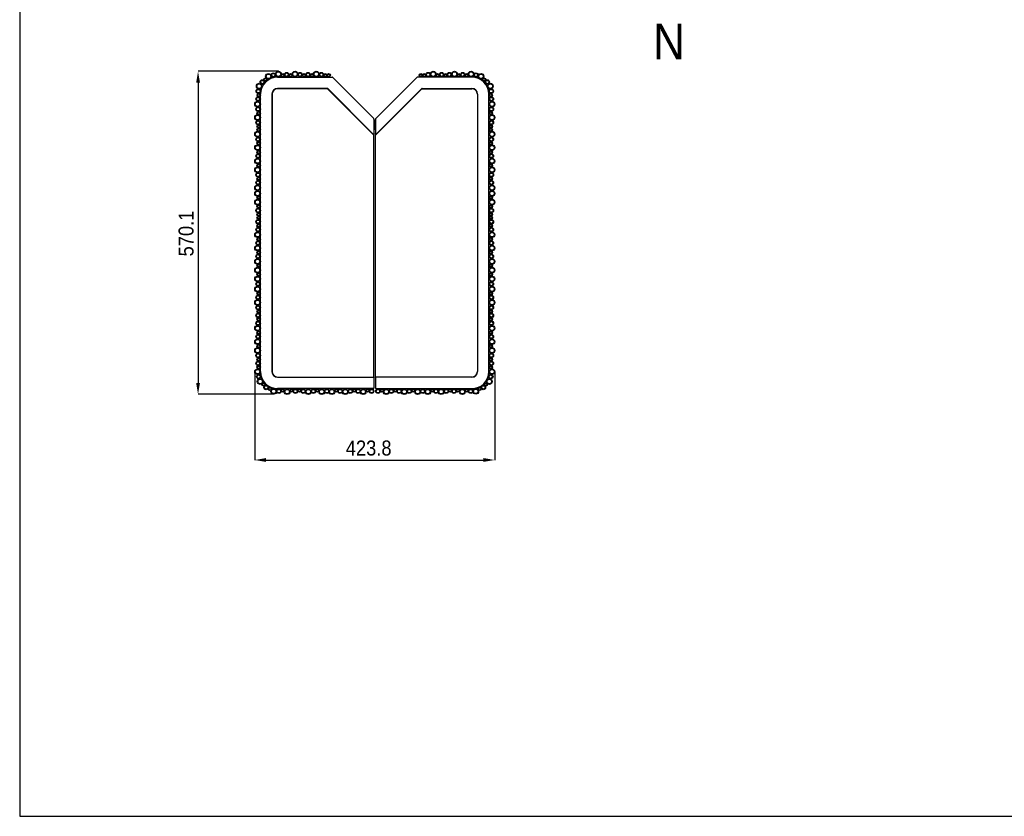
# Model space of a CAD drawing. Header units: millimetres. Extents: x -5210 to 2047, y -29 to 2841.
# Tile 1 of 28: x -5210 to -3472, y -29 to 1378. Entities that reach past the tile are written whole.
import ezdxf

# ---------------------------------------------------------------- set-up
doc = ezdxf.new("R2010")
doc.units = ezdxf.units.MM
doc.header["$LTSCALE"] = 10
doc.header["$PDSIZE"] = -1
doc.linetypes.add('SLD-Centro', pattern=[19.05, 15.24, -1.27, 1.27, -1.27])
doc.linetypes.add('SLD-Solido', pattern=[0])
for name, color, linetype in [('PIEGHE', 6, 'SLD-Centro'), ('QUOTE', 1, 'SLD-Solido'), ('SCHIZZI', 9, 'Continuous'), ('SEZIONI', 9, 'SLD-Solido')]:
    doc.layers.add(name, color=color, linetype=linetype)
doc.styles.add('SLDTEXTSTYLE0', font='Gothic.ttf', dxfattribs={"width": 0.913})
doc.dimstyles.new('SLDDIMSTYLE1', dxfattribs={"dimtxt": 26.458333, "dimasz": 20, "dimexe": 0, "dimexo": 0.0625, "dimgap": 6.614583, "dimtad": 1, "dimdec": 1, "dimrnd": 1e-09, "dimzin": 12, "dimdsep": 46, "dimtxsty": 'SLDTEXTSTYLE0', "dimsah": 1, "dimcen": 0.09, "dimadec": 0, "dimazin": 3, "dimtfac": 1, "dimtdec": 1, "dimtofl": 0, "dimtmove": 0, "dimatfit": 3, "dimfxl": 0, "dimfrac": 2, "dimtolj": 1, "dimtzin": 12, "dimarcsym": 0})

# ---------------------------------------------------------------- blocks, each defined once
blk = doc.blocks.new('_D_4')
at = {"layer": 'Defpoints', "color": 0}
for p in [(-4794.8, 756.2), (-4371, 756.2), (-4371, 600.3)]:
    blk.add_point(p, dxfattribs=at)
at = {"layer": 'QUOTE', "color": 0, "lineweight": -2}
for p, q in [((-4794.8, 756.2), (-4794.8, 600.3)), ((-4371, 756.2), (-4371, 600.3)), ((-4774.8, 600.3), (-4391, 600.3))]:
    blk.add_line(p, q, dxfattribs=at)
at = {"layer": 'QUOTE', "color": 0}
for points in [[(-4774.8, 603.7), (-4774.8, 597), (-4794.8, 600.3)], [(-4391, 603.7), (-4391, 597), (-4371, 600.3)]]:
    blk.add_solid(points, dxfattribs=at)
at = {"layer": 'QUOTE', "color": 0, "insert": (-4593.6, 634.7), "char_height": 26.46, "attachment_point": 2, "style": 'SLDTEXTSTYLE0'}
blk.add_mtext('\\A1;423.8', dxfattribs=at)
blk = doc.blocks.new('_D_5')
at = {"layer": 'Defpoints', "color": 0}
for p in [(-4752.9, 1286.7), (-4894.8, 716.5), (-4761.2, 716.5)]:
    blk.add_point(p, dxfattribs=at)
at = {"layer": 'QUOTE', "color": 0, "lineweight": -2}
for p, q in [((-4753, 1286.7), (-4894.8, 1286.7)), ((-4894.8, 1266.7), (-4894.8, 736.5)), ((-4761.3, 716.5), (-4894.8, 716.5))]:
    blk.add_line(p, q, dxfattribs=at)
at = {"layer": 'QUOTE', "color": 0}
for points in [[(-4898.1, 1266.7), (-4891.4, 1266.7), (-4894.8, 1286.7)], [(-4898.1, 736.5), (-4891.4, 736.5), (-4894.8, 716.5)]]:
    blk.add_solid(points, dxfattribs=at)
at = {"layer": 'QUOTE', "color": 0, "insert": (-4929.2, 1000.2), "char_height": 26.46, "attachment_point": 2, "rotation": 90, "style": 'SLDTEXTSTYLE0'}
blk.add_mtext('\\A1;570.1', dxfattribs=at)

msp = doc.modelspace()

# ---------------------------------------------------------------- linework, layer by layer
for p, q in [((-4754.35, 1276.28), (-4658.27, 1276.28)), ((-4657.56, 1275.98), (-4584.65, 1203.07)), ((-4508.15, 1275.98), (-4581.06, 1203.07)), ((-4411.35, 1276.28), (-4507.44, 1276.28)), ((-4666.55, 1256.28), (-4754.35, 1256.28)), ((-4666.63, 1255.88), (-4754.15, 1255.88)), ((-4584.35, 1173.93), (-4666.07, 1255.64)), ((-4586.06, 1176.2), (-4665.84, 1255.98)), ((-4581.35, 1173.93), (-4499.64, 1255.64)), ((-4579.65, 1176.2), (-4499.86, 1255.98)), ((-4499.15, 1256.28), (-4411.35, 1256.28)), ((-4499.07, 1255.88), (-4411.55, 1255.88)), ((-4784.35, 756.28), (-4784.35, 1246.28)), ((-4764.35, 1246.28), (-4764.35, 756.28)), ((-4763.95, 1246.08), (-4763.95, 756.48)), ((-4401.75, 1246.08), (-4401.75, 756.48)), ((-4401.35, 1246.28), (-4401.35, 756.28)), ((-4381.35, 756.28), (-4381.35, 1246.28)), ((-4584.35, 1202.36), (-4584.35, 1199.98)), ((-4584.35, 1199.98), (-4584.35, 1176.91)), ((-4581.35, 1199.68), (-4582.85, 1199.68)), ((-4582.85, 1199.68), (-4582.85, 1183.78)), ((-4581.35, 1202.36), (-4581.35, 1199.98)), ((-4581.35, 1199.98), (-4581.35, 1176.91)), ((-4584.35, 1195.23), (-4582.85, 1195.23)), ((-4584.35, 1188.22), (-4582.85, 1188.22)), ((-4581.35, 1183.78), (-4582.85, 1183.78)), ((-4584.35, 1173.93), (-4584.35, 1176.91)), ((-4584.35, 746.68), (-4584.35, 1173.93)), ((-4581.35, 1173.93), (-4581.35, 1176.91)), ((-4581.35, 746.68), (-4581.35, 1173.93)), ((-4754.35, 746.28), (-4585.35, 746.28)), ((-4754.15, 746.68), (-4584.35, 746.68)), ((-4584.35, 745.28), (-4584.35, 746.68)), ((-4584.35, 745.28), (-4584.35, 728.96)), ((-4411.55, 746.68), (-4581.35, 746.68)), ((-4581.35, 745.28), (-4581.35, 746.68)), ((-4581.35, 745.28), (-4581.35, 728.96)), ((-4411.35, 746.28), (-4580.35, 746.28)), ((-4585.35, 726.28), (-4754.35, 726.28)), ((-4584.35, 728.96), (-4584.35, 727.28)), ((-4581.35, 728.96), (-4581.35, 727.28)), ((-4580.35, 726.28), (-4411.35, 726.28))]:
    msp.add_line(p, q)
for centre, radius in [((-4752.92, 1281.68), 5), ((-4723.58, 1281.68), 5), ((-4686.1, 1281.68), 5), ((-4479.61, 1281.68), 5), ((-4442.13, 1281.68), 5), ((-4412.78, 1281.68), 5), ((-4781.39, 1267.55), 4), ((-4781.39, 1267.55), 3), ((-4775.85, 1271.84), 3), ((-4775.85, 1271.84), 2), ((-4770.5, 1277.78), 5), ((-4770.5, 1277.78), 4), ((-4761.74, 1279.87), 4), ((-4761.74, 1279.87), 3), ((-4752.92, 1281.68), 4), ((-4745.18, 1279.68), 3), ((-4745.18, 1279.68), 2), ((-4738.25, 1280.68), 4), ((-4738.25, 1280.68), 3), ((-4731.32, 1279.68), 3), ((-4731.32, 1279.68), 2), ((-4723.58, 1281.68), 4), ((-4714.63, 1280.68), 4), ((-4714.63, 1280.68), 3), ((-4707.7, 1279.68), 3), ((-4707.7, 1279.68), 2), ((-4700.78, 1280.68), 4), ((-4700.78, 1280.68), 3), ((-4693.85, 1279.68), 3), ((-4693.85, 1279.68), 2), ((-4686.1, 1281.68), 4), ((-4677.16, 1280.68), 4), ((-4677.16, 1280.68), 3), ((-4670.23, 1279.68), 3), ((-4670.23, 1279.68), 2), ((-4664.23, 1279.68), 3), ((-4664.23, 1279.68), 2), ((-4501.48, 1279.68), 3), ((-4501.48, 1279.68), 2), ((-4495.48, 1279.68), 3), ((-4495.48, 1279.68), 2), ((-4488.55, 1280.68), 4), ((-4488.55, 1280.68), 3), ((-4479.61, 1281.68), 4), ((-4471.86, 1279.68), 3), ((-4471.86, 1279.68), 2), ((-4464.93, 1280.68), 4), ((-4464.93, 1280.68), 3), ((-4458, 1279.68), 3), ((-4458, 1279.68), 2), ((-4451.07, 1280.68), 4), ((-4451.07, 1280.68), 3), ((-4442.13, 1281.68), 4), ((-4434.38, 1279.68), 3), ((-4434.38, 1279.68), 2), ((-4427.46, 1280.68), 4), ((-4427.46, 1280.68), 3), ((-4420.53, 1279.68), 3), ((-4420.53, 1279.68), 2), ((-4412.78, 1281.68), 4), ((-4403.96, 1279.87), 4), ((-4403.96, 1279.87), 3), ((-4395.21, 1277.78), 5), ((-4395.21, 1277.78), 4), ((-4389.86, 1271.84), 3), ((-4389.86, 1271.84), 2), ((-4384.32, 1267.55), 4), ((-4384.32, 1267.55), 3), ((-4788.35, 1251.51), 4), ((-4786.82, 1260.38), 5), ((-4788.35, 1251.51), 3), ((-4786.82, 1260.38), 4), ((-4378.88, 1260.38), 5), ((-4378.88, 1260.38), 4), ((-4377.35, 1251.51), 4), ((-4377.35, 1251.51), 3), ((-4788.75, 1237.62), 4), ((-4788.75, 1237.62), 3), ((-4787.71, 1244.54), 3), ((-4787.71, 1244.54), 2), ((-4378, 1244.54), 3), ((-4376.95, 1237.62), 4), ((-4378, 1244.54), 2), ((-4376.95, 1237.62), 3), ((-4789.75, 1228.67), 5), ((-4789.75, 1228.67), 4), ((-4788.75, 1219.73), 4), ((-4788.75, 1219.73), 3), ((-4375.95, 1228.67), 5), ((-4376.95, 1219.73), 4), ((-4375.95, 1228.67), 4), ((-4376.95, 1219.73), 3), ((-4789.75, 1205.06), 5), ((-4789.75, 1205.06), 4), ((-4788.75, 1196.11), 4), ((-4787.75, 1212.8), 3), ((-4787.75, 1212.8), 2), ((-4377.95, 1212.8), 3), ((-4375.95, 1205.06), 5), ((-4376.95, 1196.11), 4), ((-4377.95, 1212.8), 2), ((-4375.95, 1205.06), 4), ((-4788.75, 1196.11), 3), ((-4787.75, 1189.18), 3), ((-4787.75, 1183.18), 3), ((-4787.75, 1189.18), 2), ((-4787.75, 1183.18), 2), ((-4377.95, 1189.18), 3), ((-4377.95, 1183.18), 3), ((-4376.95, 1196.11), 3), ((-4377.95, 1189.18), 2), ((-4377.95, 1183.18), 2), ((-4789.75, 1175.44), 5), ((-4789.75, 1175.44), 4), ((-4788.75, 1166.49), 4), ((-4788.75, 1166.49), 3), ((-4375.95, 1175.44), 5), ((-4376.95, 1166.49), 4), ((-4375.95, 1175.44), 4), ((-4376.95, 1166.49), 3), ((-4789.75, 1151.82), 5), ((-4789.75, 1151.82), 4), ((-4787.75, 1159.56), 3), ((-4787.75, 1159.56), 2), ((-4377.95, 1159.56), 3), ((-4375.95, 1151.82), 5), ((-4377.95, 1159.56), 2), ((-4375.95, 1151.82), 4), ((-4789.75, 1128.2), 5), ((-4789.75, 1128.2), 4), ((-4788.75, 1137.14), 4), ((-4788.75, 1137.14), 3), ((-4787.75, 1144.07), 3), ((-4787.75, 1144.07), 2), ((-4377.95, 1144.07), 3), ((-4376.95, 1137.14), 4), ((-4375.95, 1128.2), 5), ((-4377.95, 1144.07), 2), ((-4376.95, 1137.14), 3), ((-4375.95, 1128.2), 4), ((-4789.75, 1112.71), 5), ((-4789.75, 1112.71), 4), ((-4787.75, 1120.45), 3), ((-4787.75, 1120.45), 2), ((-4377.95, 1120.45), 3), ((-4375.95, 1112.71), 5), ((-4377.95, 1120.45), 2), ((-4375.95, 1112.71), 4), ((-4788.75, 1103.76), 4), ((-4788.75, 1103.76), 3), ((-4787.75, 1096.84), 3), ((-4787.75, 1096.84), 2), ((-4376.95, 1103.76), 4), ((-4377.95, 1096.84), 3), ((-4376.95, 1103.76), 3), ((-4377.95, 1096.84), 2), ((-4789.75, 1080.96), 5), ((-4789.75, 1080.96), 4), ((-4788.75, 1089.91), 4), ((-4788.75, 1089.91), 3), ((-4376.95, 1089.91), 4), ((-4375.95, 1080.96), 5), ((-4376.95, 1089.91), 3), ((-4375.95, 1080.96), 4), ((-4789.75, 1070.96), 5), ((-4789.75, 1055.47), 5), ((-4789.75, 1070.96), 4), ((-4787.75, 1063.22), 3), ((-4787.75, 1063.22), 2), ((-4375.95, 1070.96), 5), ((-4377.95, 1063.22), 3), ((-4375.95, 1055.47), 5), ((-4375.95, 1070.96), 4), ((-4377.95, 1063.22), 2), ((-4789.75, 1055.47), 4), ((-4788.75, 1040.8), 4), ((-4788.75, 1040.8), 3), ((-4787.75, 1047.73), 3), ((-4787.75, 1047.73), 2), ((-4377.95, 1047.73), 3), ((-4376.95, 1040.8), 4), ((-4375.95, 1055.47), 4), ((-4377.95, 1047.73), 2), ((-4376.95, 1040.8), 3), ((-4787.75, 1033.87), 3), ((-4787.75, 1027.87), 3), ((-4787.75, 1033.87), 2), ((-4787.75, 1027.87), 2), ((-4377.95, 1033.87), 3), ((-4377.95, 1027.87), 3), ((-4377.95, 1033.87), 2), ((-4377.95, 1027.87), 2), ((-4788.75, 1020.94), 4), ((-4788.75, 1007.08), 4), ((-4788.75, 1020.94), 3), ((-4788.75, 1007.08), 3), ((-4787.75, 1014.01), 3), ((-4787.75, 1014.01), 2), ((-4376.95, 1020.94), 4), ((-4377.95, 1014.01), 3), ((-4376.95, 1007.08), 4), ((-4376.95, 1020.94), 3), ((-4377.95, 1014.01), 2), ((-4376.95, 1007.08), 3), ((-4789.75, 998.14), 5), ((-4789.75, 998.14), 4), ((-4787.75, 990.39), 3), ((-4787.75, 990.39), 2), ((-4375.95, 998.14), 5), ((-4377.95, 990.39), 3), ((-4375.95, 998.14), 4), ((-4377.95, 990.39), 2), ((-4789.75, 974.52), 5), ((-4789.75, 974.52), 4), ((-4788.75, 983.47), 4), ((-4788.75, 983.47), 3), ((-4376.95, 983.47), 4), ((-4375.95, 974.52), 5), ((-4376.95, 983.47), 3), ((-4375.95, 974.52), 4), ((-4788.75, 959.85), 4), ((-4788.75, 959.85), 3), ((-4787.75, 966.78), 3), ((-4787.75, 966.78), 2), ((-4377.95, 966.78), 3), ((-4376.95, 959.85), 4), ((-4377.95, 966.78), 2), ((-4376.95, 959.85), 3), ((-4789.75, 950.9), 5), ((-4789.75, 935.41), 5), ((-4789.75, 950.9), 4), ((-4789.75, 935.41), 4), ((-4787.75, 943.16), 3), ((-4787.75, 943.16), 2), ((-4375.95, 950.9), 5), ((-4377.95, 943.16), 3), ((-4375.95, 935.41), 5), ((-4375.95, 950.9), 4), ((-4377.95, 943.16), 2), ((-4375.95, 935.41), 4), ((-4789.75, 919.92), 5), ((-4789.75, 919.92), 4), ((-4787.75, 927.67), 3), ((-4787.75, 927.67), 2), ((-4377.95, 927.67), 3), ((-4375.95, 919.92), 5), ((-4377.95, 927.67), 2), ((-4375.95, 919.92), 4), ((-4789.75, 902.03), 5), ((-4789.75, 902.03), 4), ((-4788.75, 910.97), 4), ((-4788.75, 910.97), 3), ((-4376.95, 910.97), 4), ((-4375.95, 902.03), 5), ((-4376.95, 910.97), 3), ((-4375.95, 902.03), 4), ((-4788.75, 887.36), 4), ((-4788.75, 887.36), 3), ((-4787.75, 894.28), 3), ((-4787.75, 894.28), 2), ((-4377.95, 894.28), 3), ((-4376.95, 887.36), 4), ((-4377.95, 894.28), 2), ((-4376.95, 887.36), 3), ((-4789.75, 878.41), 5), ((-4789.75, 878.41), 4), ((-4788.75, 869.47), 4), ((-4788.75, 869.47), 3), ((-4375.95, 878.41), 5), ((-4376.95, 869.47), 4), ((-4375.95, 878.41), 4), ((-4376.95, 869.47), 3), ((-4788.75, 855.61), 4), ((-4788.75, 855.61), 3), ((-4787.75, 862.54), 3), ((-4787.75, 862.54), 2), ((-4377.95, 862.54), 3), ((-4376.95, 855.61), 4), ((-4377.95, 862.54), 2), ((-4376.95, 855.61), 3), ((-4789.75, 832.81), 5), ((-4789.75, 832.81), 4), ((-4788.75, 841.76), 4), ((-4788.75, 841.76), 3), ((-4787.75, 848.68), 3), ((-4787.75, 848.68), 2), ((-4377.95, 848.68), 3), ((-4376.95, 841.76), 4), ((-4375.95, 832.81), 5), ((-4377.95, 848.68), 2), ((-4376.95, 841.76), 3), ((-4375.95, 832.81), 4), ((-4788.75, 818.14), 4), ((-4788.75, 818.14), 3), ((-4787.75, 825.06), 3), ((-4787.75, 825.06), 2), ((-4377.95, 825.06), 3), ((-4376.95, 818.14), 4), ((-4377.95, 825.06), 2), ((-4376.95, 818.14), 3), ((-4789.75, 809.19), 5), ((-4789.75, 809.19), 4), ((-4787.75, 801.45), 3), ((-4787.75, 801.45), 2), ((-4375.95, 809.19), 5), ((-4377.95, 801.45), 3), ((-4375.95, 809.19), 4), ((-4377.95, 801.45), 2), ((-4789.75, 793.7), 5), ((-4789.75, 793.7), 4), ((-4788.75, 784.76), 4), ((-4788.75, 784.76), 3), ((-4375.95, 793.7), 5), ((-4376.95, 784.76), 4), ((-4375.95, 793.7), 4), ((-4376.95, 784.76), 3), ((-4788.75, 770.9), 4), ((-4788.75, 770.9), 3), ((-4787.75, 777.83), 3), ((-4787.75, 763.97), 3), ((-4787.75, 777.83), 2), ((-4787.75, 763.97), 2), ((-4377.95, 777.83), 3), ((-4376.95, 770.9), 4), ((-4377.95, 763.97), 3), ((-4377.95, 777.83), 2), ((-4376.95, 770.9), 3), ((-4377.95, 763.97), 2), ((-4789.75, 756.23), 5), ((-4789.75, 756.23), 4), ((-4787.61, 747.48), 4), ((-4787.61, 747.48), 3), ((-4378.1, 747.48), 4), ((-4378.1, 747.48), 3), ((-4375.95, 756.23), 5), ((-4375.95, 756.23), 4), ((-4785.15, 738.83), 5), ((-4785.15, 738.83), 4), ((-4778.99, 733.72), 3), ((-4778.99, 733.72), 2), ((-4774.48, 728.38), 4), ((-4774.48, 728.38), 3), ((-4391.23, 728.38), 4), ((-4391.23, 728.38), 3), ((-4386.72, 733.72), 3), ((-4386.72, 733.72), 2), ((-4380.55, 738.83), 5), ((-4380.55, 738.83), 4), ((-4767.98, 725.78), 3), ((-4767.98, 725.78), 2), ((-4761.19, 721.54), 5), ((-4761.19, 721.54), 4), ((-4752.2, 721.88), 4), ((-4752.2, 721.88), 3), ((-4745.27, 722.88), 3), ((-4745.27, 722.88), 2), ((-4737.52, 720.88), 5), ((-4737.52, 720.88), 4), ((-4729.78, 722.88), 3), ((-4729.78, 722.88), 2), ((-4722.85, 721.88), 4), ((-4722.85, 721.88), 3), ((-4715.92, 722.88), 3), ((-4715.92, 722.88), 2), ((-4708.99, 721.88), 4), ((-4708.99, 721.88), 3), ((-4700.05, 720.88), 5), ((-4700.05, 720.88), 4), ((-4691.1, 721.88), 4), ((-4691.1, 721.88), 3), ((-4684.18, 722.88), 3), ((-4684.18, 722.88), 2), ((-4676.43, 720.88), 5), ((-4676.43, 720.88), 4), ((-4667.49, 721.88), 4), ((-4667.49, 721.88), 3), ((-4658.54, 720.88), 5), ((-4658.54, 720.88), 4), ((-4650.8, 722.88), 3), ((-4650.8, 722.88), 2), ((-4643.87, 721.88), 4), ((-4643.87, 721.88), 3), ((-4634.92, 720.88), 5), ((-4634.92, 720.88), 4), ((-4625.98, 721.88), 4), ((-4625.98, 721.88), 3), ((-4619.05, 722.88), 3), ((-4619.05, 722.88), 2), ((-4612.12, 721.88), 4), ((-4612.12, 721.88), 3), ((-4603.18, 720.88), 5), ((-4603.18, 720.88), 4), ((-4595.43, 722.88), 3), ((-4595.43, 722.88), 2), ((-4588.5, 721.88), 4), ((-4588.5, 721.88), 3), ((-4577.2, 721.88), 4), ((-4577.2, 721.88), 3), ((-4570.28, 722.88), 3), ((-4570.28, 722.88), 2), ((-4562.53, 720.88), 5), ((-4562.53, 720.88), 4), ((-4553.58, 721.88), 4), ((-4553.58, 721.88), 3), ((-4546.66, 722.88), 3), ((-4546.66, 722.88), 2), ((-4539.73, 721.88), 4), ((-4539.73, 721.88), 3), ((-4530.78, 720.88), 5), ((-4530.78, 720.88), 4), ((-4521.84, 721.88), 4), ((-4521.84, 721.88), 3), ((-4514.91, 722.88), 3), ((-4514.91, 722.88), 2), ((-4507.17, 720.88), 5), ((-4507.17, 720.88), 4), ((-4498.22, 721.88), 4), ((-4498.22, 721.88), 3), ((-4489.28, 720.88), 5), ((-4489.28, 720.88), 4), ((-4481.53, 722.88), 3), ((-4481.53, 722.88), 2), ((-4474.6, 721.88), 4), ((-4474.6, 721.88), 3), ((-4465.66, 720.88), 5), ((-4465.66, 720.88), 4), ((-4456.71, 721.88), 4), ((-4456.71, 721.88), 3), ((-4449.79, 722.88), 3), ((-4449.79, 722.88), 2), ((-4442.86, 721.88), 4), ((-4442.86, 721.88), 3), ((-4435.93, 722.88), 3), ((-4435.93, 722.88), 2), ((-4428.18, 720.88), 5), ((-4428.18, 720.88), 4), ((-4420.44, 722.88), 3), ((-4420.44, 722.88), 2), ((-4413.51, 721.88), 4), ((-4413.51, 721.88), 3), ((-4404.52, 721.54), 5), ((-4404.52, 721.54), 4), ((-4397.73, 725.78), 3), ((-4397.73, 725.78), 2)]:
    msp.add_circle(centre, radius)
for centre, radius, start, end in [((-4754.35, 1246.28), 30, 90, 180), ((-4658.27, 1275.28), 1, 45, 90), ((-4507.44, 1275.28), 1, 90, 135), ((-4411.35, 1246.28), 30, 0, 90), ((-4754.35, 1246.28), 10, 90, 180), ((-4754.15, 1246.08), 9.8, 90, 180), ((-4666.63, 1255.08), 0.8, 45, 90), ((-4666.55, 1255.28), 1, 80.24939, 90), ((-4666.55, 1255.28), 1, 54.75061, 80.24939), ((-4666.55, 1255.28), 1, 45, 54.75061), ((-4499.15, 1255.28), 1, 125.24939, 135), ((-4499.15, 1255.28), 1, 99.75061, 125.24939), ((-4499.07, 1255.08), 0.8, 90, 135), ((-4499.15, 1255.28), 1, 90, 99.75061), ((-4411.55, 1246.08), 9.8, 0, 90), ((-4411.35, 1246.28), 10, 360, 90), ((-4585.35, 1202.36), 1, 0, 45), ((-4580.35, 1202.36), 1, 135, 180), ((-4585.35, 1176.91), 1, 225, 0), ((-4580.35, 1176.91), 1, 180, 315), ((-4754.35, 756.28), 30, 180, 270), ((-4754.35, 756.28), 10, 180, 270), ((-4754.15, 756.48), 9.8, 180, 270), ((-4411.55, 756.48), 9.8, 270, 0), ((-4411.35, 756.28), 30, 270, 0), ((-4411.35, 756.28), 10, 270, 360), ((-4585.35, 745.28), 1, 0, 90), ((-4580.35, 745.28), 1, 90, 180), ((-4585.35, 727.28), 1, 270, 0), ((-4580.35, 727.28), 1, 180, 270)]:
    msp.add_arc(centre, radius, start, end)
at = {"layer": 'PIEGHE', "color": 6}
for p, q in [((-4794.75, 756.23), (-4794.75, 751.62)), ((-4370.95, 756.23), (-4370.95, 751.62)), ((-4761.19, 716.54), (-4766.19, 716.54))]:
    msp.add_line(p, q, dxfattribs=at)
at = {"layer": 'SCHIZZI', "color": 15}
msp.add_line((-4752.92, 1286.68), (-4757.92, 1286.68), dxfattribs=at)
at = {"layer": 'SCHIZZI', "color": 7}
msp.add_lwpolyline([(-1109.64, -28.8), (-1109.84, 2841.2), (-5209.64, 2841.2), (-5209.64, -28.8)], close=True, dxfattribs=at)

# ---------------------------------------------------------------- texts
at = {"layer": 'SEZIONI', "insert": (-4091.51, 1370.94), "char_height": 63.5, "attachment_point": 1, "style": 'SLDTEXTSTYLE0'}
msp.add_mtext('N', dxfattribs=at)

# ---------------------------------------------------------------- dimensions: what is measured, and where the dimension line sits
at = {"layer": 'QUOTE'}
dim = msp.add_linear_dim(base=(-4894.75, 716.54), p1=(-4752.92, 1286.68), p2=(-4761.19, 716.54), angle=90, dimstyle='SLDDIMSTYLE1', dxfattribs=at)
dim.commit()
dim.dimension.update_dxf_attribs({"geometry": '_D_5', "text_midpoint": (-4894.75, 1000.21), "dimtype": 160})
dim = msp.add_linear_dim(base=(-4370.95, 600.33), p1=(-4794.75, 756.23), p2=(-4370.95, 756.23), dimstyle='SLDDIMSTYLE1', dxfattribs=at)
dim.commit()
dim.dimension.update_dxf_attribs({"geometry": '_D_4', "text_midpoint": (-4593.57, 600.33), "dimtype": 160})

doc.saveas('drawing.dxf')
